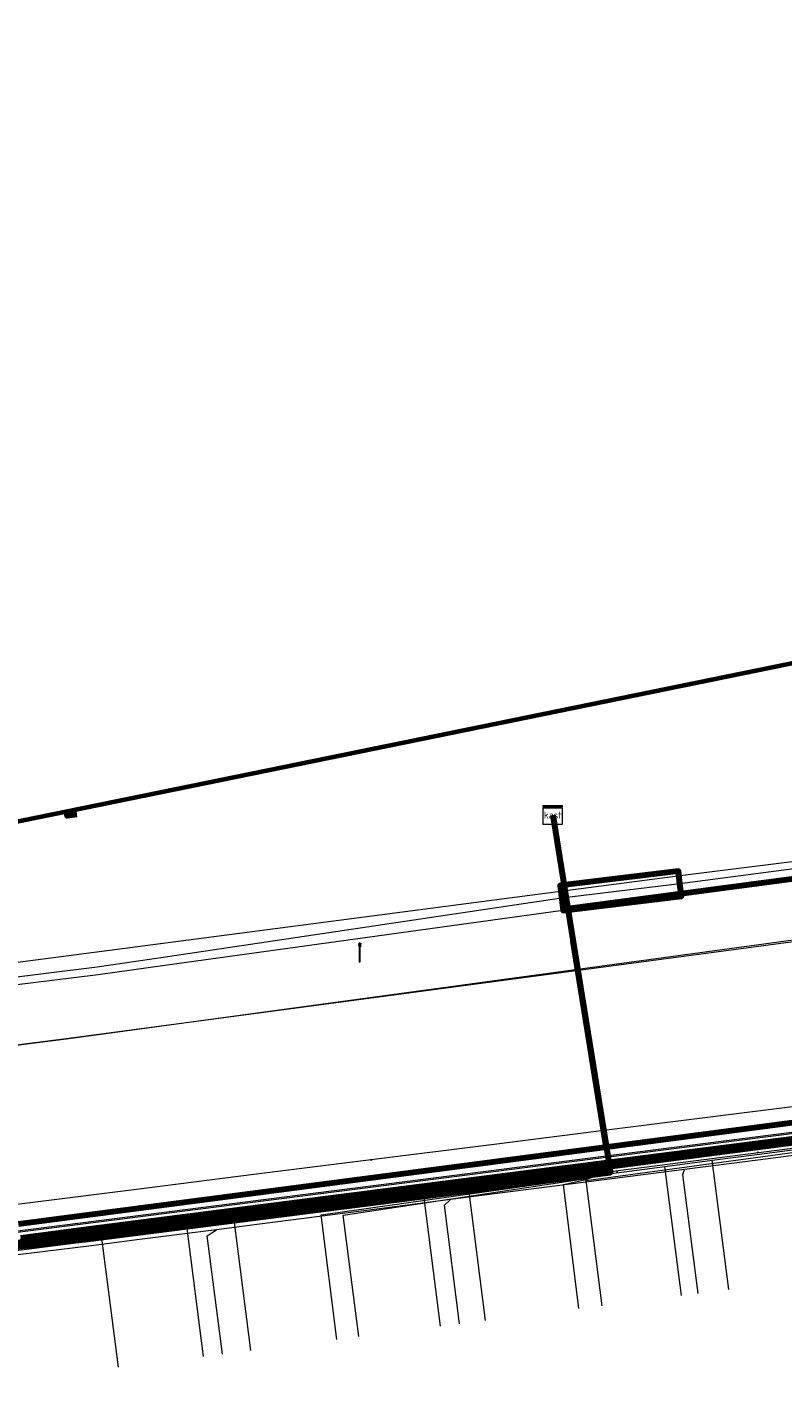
# Model space of a CAD drawing. Extents: x 152558 to 154479, y 462974 to 463683.
# Tile 80 of 256: x 152852 to 152884, y 463626 to 463683. Entities that reach past the tile are written whole.
import ezdxf
from ezdxf.enums import TextEntityAlignment as Align
from ezdxf.lldxf.tags import DXFTag

# ---------------------------------------------------------------- set-up
doc = ezdxf.new("R2010")
doc.units = 0
doc.header["$LTSCALE"] = 0.2
doc.layers.get('0').update_dxf_attribs({"linetype": 'CONTINUOUS'})
for name, color, linetype, lineweight in [('B-RO-KL-DATA_COAXIAAL_17_ZIGGO BV-G', 90, 'KL-DATA-N', 18), ('B-RO-KL-DATA_COAXIAAL_7_ZIGGO BV-G', 90, 'KL-DATA-N', 18), ('B-RO-KL-DATA_DUCT_ZIGGO BV-G', 90, 'CONTINUOUS', 100), ('B-RO-KL-DATA_HULPSTUK_REGGEFIBER OPERATOR BV-S', 90, 'CONTINUOUS', 25), ('B-RO-KL-DATA_HULPSTUK_ZIGGO BV-S', 90, 'CONTINUOUS', 25), ('B-RO-KL-DATA_KABELBED_KPN BV-G', 90, 'CONTINUOUS', 100), ('B-RO-KL-DATA_KABELBED_ZIGGO BV-G', 90, 'CONTINUOUS', 100), ('B-RO-KL-DATA_MANTELBUIS_ZIGGO BV-G', 90, 'CONTINUOUS', 100), ('B-RO-KL-DATA_REGGEFIBER OPERATOR BV-G', 90, 'KL-DATA-N', 18), ('B-RO-KL-DATA_STEDIN NETBEHEER BV-G', 90, 'KL-DATA-N', 18), ('B-RO-KL-ET_LS_400 V_STEDIN NETBEHEER BV-G', 190, 'KL-LS-N', 18), ('B-RO-KL-ET_LS_GEMEENTE AMERSFOORT-S', 190, 'CONTINUOUS', 25), ('B-RO-KL-ET_LS_MANTELBUIS_PVC_125_STEDIN NETBEHEER BV-G', 190, 'CONTINUOUS', 100), ('B-RO-KL-ET_MS_10 KV_STEDIN NETBEHEER BV-G', 130, 'KL-MS-N', 18), ('B-RO-KL-GAS_LD_PE_32_0.1 BAR_STEDIN NETBEHEER BV-G', 50, 'KL-GAS-LD-N', 18), ('B-RO-KL-GAS_LD_PVC_160_0.1 BAR_STEDIN NETBEHEER BV-G', 50, 'KL-GAS-LD-N', 18), ('B-RO-KL-GAS_LD_PVC_63_0.1 BAR_STEDIN NETBEHEER BV-G', 50, 'KL-GAS-LD-N', 18), ('B-RO-KL-WATER_100_VITENS-G', 170, 'KL-WATER-N', 18), ('B-RO-KL-WATER_150_VITENS-G', 170, 'KL-WATER-N', 18), ('B-RO-KL-WATER_HULPSTUK_VITENS-S', 170, 'CONTINUOUS', 25), ('B-RO-OG-INFO_ORIENTATIEPOLYGOON-GV', 7, 'CONTINUOUS', 70)]:
    doc.layers.add(name, color=color, linetype=linetype, lineweight=lineweight)
doc.styles.add('NLCS-ISO', font='NLCS-ISO.ttf')
tags = doc.linetypes.add('KL-DATA-N', pattern='A,4,-1,[101,NLCS.SHX,S=0.5,R=0,X=0,Y=0],-1,4,-1,["D",Standard,S=1,R=0,X=-0.25,Y=-0.5],-1.5', length=12.5).pattern_tags.tags
tags[18] = DXFTag(74, 10)
tags = doc.linetypes.add('KL-GAS-LD-N', pattern='A,4,-1,[69,NLCS.SHX,S=0.5,R=0,X=0,Y=0],-1,4,-1,["L",Standard,S=1,R=0,X=0.25,Y=-0.5],-2', length=13).pattern_tags.tags
tags[18] = DXFTag(74, 10)
tags = doc.linetypes.add('KL-LS-N', pattern='A,4,-1,[103,NLCS.SHX,S=0.75,R=0,X=0,Y=0],-1,4,-1,["L",Standard,S=1,R=0,X=0,Y=-0.5],-2', length=13).pattern_tags.tags
tags[18] = DXFTag(74, 10)
tags = doc.linetypes.add('KL-MS-N', pattern='A,4,-1,[103,NLCS.SHX,S=0.75,R=0,X=0,Y=0],-1,4,-1,["M",Standard,S=1,R=0,X=0,Y=-0.5],-2', length=13).pattern_tags.tags
tags[18] = DXFTag(74, 10)
doc.linetypes.add('KL-WATER-N', pattern='A,7,-0.5,[168,NLCS.SHX,S=0.75,R=0,X=0.75,Y=0],-2', length=9.5)

# ---------------------------------------------------------------- blocks, each defined once
blk = doc.blocks.new('SKL-WTB_HULP_KAST-SO')
at = {"color": 0, "linetype": 'ByBlock', "lineweight": 18}
for points in [[(-2, 2), (2, 2), (2, 1.68), (-2, 1.68)], [(-2, 1.52), (2, 1.52), (2, -2), (-2, -2)]]:
    blk.add_lwpolyline(points, close=True, dxfattribs=at)
at = {"color": 0, "linetype": 'ByBlock', "lineweight": 18, "style": 'NLCS-ISO'}
blk.add_text('kast', height=1.5, dxfattribs=at).set_placement((0, 0), align=Align.MIDDLE_CENTER)
at = {"color": 0, "linetype": 'ByBlock', "lineweight": 18, "style": 'NLCS-ISO', "flags": 1}
for tag, p in [('TYPE', (2.5, 0)), ('OMSCHRIJVING', (2.5, -3)), ('LABEL', (2.5, -1.5))]:
    blk.add_attdef(tag, p, '', height=1, dxfattribs=at)
blk = doc.blocks.new('SKL-WTB_HULP_OVERIG-SO')
at = {"color": 0, "linetype": 'ByBlock', "lineweight": 18}
for points in [[(-0.14, 0.14), (0.14, -0.14)], [(0.14, 0.14), (-0.14, -0.14)]]:
    blk.add_lwpolyline(points, dxfattribs=at)
at = {"color": 0, "linetype": 'ByBlock', "lineweight": 18, "style": 'NLCS-ISO', "flags": 1}
for tag, p in [('TYPE', (1.5, 0)), ('OMSCHRIJVING', (1.5, -3)), ('LABEL', (1.5, -1.5))]:
    blk.add_attdef(tag, p, '', height=1, dxfattribs=at)
blk = doc.blocks.new('SKL-ET_LS_MAST-SO')
for p, q in [((-0.05, 2.07), (0.05, 2.07)), ((-0.05, -2), (0.05, -2))]:
    blk.add_line(p, q)
for points in [[(-0.18, 1.76), (-0.22, 1.76), (-0.22, 1.84), (-0.18, 1.84), (-0.18, 1.79)], [(-0.18, 1.49), (-0.22, 1.49), (-0.22, 1.57), (-0.18, 1.57), (-0.18, 1.52)], [(-0.18, 1.79), (-0.05, 1.79)], [(-0.18, 1.76), (-0.05, 1.76)], [(-0.18, 1.52), (-0.05, 1.52)], [(-0.18, 1.49), (-0.05, 1.49)], [(-0.05, -2), (-0.05, 2.07)], [(0.05, -2), (0.05, 2.07)], [(0.18, 1.92), (0.05, 1.92)], [(0.18, 1.89), (0.05, 1.89)], [(0.18, 1.66), (0.05, 1.66)], [(0.18, 1.63), (0.05, 1.63)], [(0.18, 1.39), (0.05, 1.39)], [(0.18, 1.36), (0.05, 1.36)], [(0.18, 1.89), (0.22, 1.89), (0.22, 1.97), (0.18, 1.97), (0.18, 1.92)], [(0.18, 1.63), (0.22, 1.63), (0.22, 1.71), (0.18, 1.71), (0.18, 1.66)], [(0.18, 1.36), (0.22, 1.36), (0.22, 1.44), (0.18, 1.44), (0.18, 1.39)]]:
    blk.add_lwpolyline(points)

msp = doc.modelspace()

# ---------------------------------------------------------------- linework, layer by layer
at = {"layer": 'B-RO-KL-DATA_COAXIAAL_17_ZIGGO BV-G', "flags": 128}
for points in [[(152874.295, 463649.959), (152874.931, 463646.026), (152891.179, 463648.179), (152899.301, 463649.256), (152899.33, 463649.26), (152899.637, 463649.3), (152899.981, 463649.346), (152900.097, 463649.522), (152900.129, 463649.571), (152900.328, 463649.873), (152904.66, 463650.407), (152906.913, 463650.916), (152911.086, 463651.384), (152913.255, 463651.867), (152914.728, 463652.195), (152923.992, 463654.24), (152948.021, 463658.978), (152961.979, 463662.978), (152984.176, 463670.825), (152993.645, 463674.98), (152995.289, 463678.111), (153000, 463679.088), (153007.557, 463680.656), (153011.189, 463681.119), (153011.629, 463677.639), (153023.54, 463678.34), (153024.868, 463678.4), (153026.197, 463678.426), (153027.526, 463678.416), (153028.855, 463678.37), (153030.182, 463678.289), (153032.738, 463678.095)], [(152874.295, 463649.959), (152874.931, 463646.026), (152891.179, 463648.179), (152899.301, 463649.256), (152899.33, 463649.26), (152899.637, 463649.3), (152899.981, 463649.346), (152900.097, 463649.522), (152900.129, 463649.571), (152900.328, 463649.873), (152904.66, 463650.407), (152906.913, 463650.916), (152911.086, 463651.384), (152913.255, 463651.867), (152914.728, 463652.195), (152923.992, 463654.24), (152948.021, 463658.978), (152961.979, 463662.978), (152984.176, 463670.825), (152993.645, 463674.98), (152995.289, 463678.111), (153000, 463679.088), (153007.557, 463680.656), (153011.189, 463681.119), (153011.629, 463677.639), (153023.54, 463678.34), (153024.868, 463678.4), (153026.197, 463678.426), (153027.526, 463678.416), (153028.855, 463678.37), (153030.182, 463678.289), (153032.738, 463678.095)], [(152839.647, 463642.674), (152838.624, 463641.795), (152840.324, 463630.531), (152840.338, 463630.437), (152847.818, 463631.399), (152849.232, 463631.581), (152849.263, 463631.584), (152854.791, 463632.171), (152856.925, 463632.443), (152861.97, 463633.085), (152866.89, 463633.712), (152871.936, 463634.355), (152876.718, 463634.964), (152876.677, 463635.219), (152876.527, 463636.147), (152875.15, 463644.67), (152874.931, 463646.026), (152891.179, 463648.179), (152899.301, 463649.256), (152899.33, 463649.26), (152899.637, 463649.3), (152899.521, 463656.177), (152899.244, 463659.365)], [(152622.715, 463602.905), (152628.53, 463603.638), (152632.797, 463604.176), (152633.95, 463604.321), (152635.904, 463604.568), (152637.981, 463604.83), (152638.378, 463604.882), (152649.603, 463606.339), (152650.199, 463606.417), (152661.523, 463607.888), (152665.55, 463608.411), (152669.901, 463608.976), (152670.161, 463609.01), (152671.488, 463609.182), (152678.11, 463610.321), (152680.49, 463610.632), (152686.24, 463611.385), (152693.181, 463612.293), (152694.372, 463612.449), (152698.935, 463613.046), (152702.968, 463613.555), (152714.591, 463615.022), (152717.963, 463615.456), (152726.81, 463616.596), (152728.496, 463616.813), (152737.244, 463617.941), (152738.236, 463618.069), (152739.822, 463618.273), (152743.154, 463618.703), (152748.272, 463619.361), (152758.011, 463620.616), (152761.699, 463621.091), (152767.002, 463621.775), (152775.235, 463622.233), (152780.649, 463622.93), (152784.557, 463623.433), (152792.844, 463624.5), (152793.439, 463624.577), (152804.358, 463625.983), (152805.747, 463626.162), (152816.34, 463627.526), (152817.531, 463627.679), (152820.701, 463628.087), (152822.904, 463628.371), (152823.354, 463628.426), (152825.834, 463628.731), (152830.817, 463629.343), (152831.593, 463629.438), (152831.79, 463629.462), (152835.96, 463629.975), (152840.324, 463630.531), (152854.766, 463632.369), (152859.897, 463633.036), (152876.677, 463635.219), (152876.527, 463636.147), (152875.15, 463644.67), (152874.931, 463646.026), (152874.295, 463649.959)], [(152622.715, 463602.905), (152628.53, 463603.638), (152632.797, 463604.176), (152633.95, 463604.321), (152635.904, 463604.568), (152637.981, 463604.83), (152638.378, 463604.882), (152649.603, 463606.339), (152650.199, 463606.417), (152661.523, 463607.888), (152665.55, 463608.411), (152669.901, 463608.976), (152670.161, 463609.01), (152671.488, 463609.182), (152678.11, 463610.321), (152680.49, 463610.632), (152686.24, 463611.385), (152693.181, 463612.293), (152694.372, 463612.449), (152698.935, 463613.046), (152702.968, 463613.555), (152714.591, 463615.022), (152717.963, 463615.456), (152726.81, 463616.596), (152728.496, 463616.813), (152737.244, 463617.941), (152738.236, 463618.069), (152739.822, 463618.273), (152743.154, 463618.703), (152748.272, 463619.361), (152758.011, 463620.616), (152761.699, 463621.091), (152767.002, 463621.775), (152775.235, 463622.233), (152780.649, 463622.93), (152784.557, 463623.433), (152792.844, 463624.5), (152793.439, 463624.577), (152804.358, 463625.983), (152805.747, 463626.162), (152816.34, 463627.526), (152817.531, 463627.679), (152820.701, 463628.087), (152822.904, 463628.371), (152823.354, 463628.426), (152825.834, 463628.731), (152830.817, 463629.343), (152831.593, 463629.438), (152831.79, 463629.462), (152835.96, 463629.975), (152840.324, 463630.531), (152854.766, 463632.369), (152859.897, 463633.036), (152876.677, 463635.219), (152876.527, 463636.147), (152875.15, 463644.67), (152874.931, 463646.026), (152874.295, 463649.959)], [(152791.809, 463637.43), (152792.073, 463635.351), (152793.199, 463626.47), (152819.068, 463629.599), (152820.064, 463629.719), (152821.243, 463629.16), (152821.658, 463628.963), (152821.672, 463628.956), (152822.904, 463628.371), (152823.354, 463628.426), (152825.834, 463628.731), (152830.817, 463629.343), (152831.593, 463629.438), (152831.79, 463629.462), (152835.96, 463629.975), (152840.324, 463630.531), (152854.766, 463632.369), (152859.897, 463633.036), (152876.677, 463635.219), (152876.527, 463636.147), (152875.15, 463644.67), (152874.931, 463646.026), (152874.295, 463649.959)], [(152791.809, 463637.43), (152792.073, 463635.351), (152793.199, 463626.47), (152819.068, 463629.599), (152820.064, 463629.719), (152821.243, 463629.16), (152821.658, 463628.963), (152821.672, 463628.956), (152822.904, 463628.371), (152823.354, 463628.426), (152825.834, 463628.731), (152830.817, 463629.343), (152831.593, 463629.438), (152831.79, 463629.462), (152835.96, 463629.975), (152840.324, 463630.531), (152854.766, 463632.369), (152859.897, 463633.036), (152876.677, 463635.219), (152876.527, 463636.147), (152875.15, 463644.67), (152874.931, 463646.026), (152874.295, 463649.959)]]:
    msp.add_lwpolyline(points, dxfattribs=at)
at = {"layer": 'B-RO-KL-DATA_COAXIAAL_7_ZIGGO BV-G', "flags": 128}
for points in [[(152854.322, 463649.984), (152853.927, 463649.931), (152853.903, 463650.108)], [(152935.92, 463592.371), (152933.376, 463592.047), (152928.456, 463591.42), (152924.395, 463590.902), (152918.365, 463590.134), (152913.32, 463589.491), (152909.384, 463588.989), (152903.354, 463588.221), (152898.434, 463587.594), (152893.388, 463586.951), (152889.327, 463586.434), (152883.423, 463585.682), (152878.465, 463585.05), (152878.377, 463585.039), (152873.332, 463584.396), (152870.467, 463584.031), (152868.411, 463583.769), (152863.454, 463583.138), (152863.367, 463583.127), (152861.087, 463582.836), (152860.789, 463582.798), (152858.904, 463582.556), (152855.534, 463582.124), (152842.331, 463580.427), (152841.869, 463580.361), (152841.402, 463580.377), (152840.909, 463580.395), (152840.427, 463580.504), (152839.927, 463580.618), (152839.459, 463580.827), (152838.981, 463581.04), (152838.554, 463581.343), (152838.128, 463581.647), (152837.771, 463582.029), (152837.42, 463582.404), (152837.314, 463582.574), (152837.149, 463582.839), (152836.888, 463583.258), (152836.71, 463583.719), (152836.542, 463584.154), (152836.454, 463584.613), (152836.404, 463585.008), (152835.588, 463591.475), (152834.841, 463597.399), (152834.679, 463598.688), (152833.515, 463607.915), (152833.415, 463608.709), (152832.532, 463615.705), (152832.107, 463619.078), (152830.966, 463628.122), (152831.56, 463629.368), (152831.593, 463629.438), (152831.79, 463629.462), (152835.96, 463629.975), (152840.324, 463630.531), (152854.766, 463632.369), (152859.897, 463633.036), (152876.677, 463635.219), (152876.927, 463635.252), (152882.827, 463636.019), (152887.872, 463636.675), (152892.916, 463637.331), (152896.622, 463637.813), (152897.393, 463637.913), (152897.962, 463637.987), (152902.692, 463638.602), (152904.297, 463638.811), (152907.922, 463639.283), (152912.967, 463639.939), (152914.567, 463640.147), (152916.011, 463640.335), (152916.057, 463640.341), (152917.884, 463640.579), (152918.17, 463640.616), (152922.929, 463641.235), (152930.339, 463642.198), (152930.858, 463642.256), (152935.839, 463642.812), (152937.402, 463642.39), (152942.661, 463643.025), (152942.79, 463642.638)], [(152935.92, 463592.371), (152933.376, 463592.047), (152928.456, 463591.42), (152924.395, 463590.902), (152918.365, 463590.134), (152913.32, 463589.491), (152909.384, 463588.989), (152903.354, 463588.221), (152898.434, 463587.594), (152893.388, 463586.951), (152889.327, 463586.434), (152883.423, 463585.682), (152878.465, 463585.05), (152878.377, 463585.039), (152873.332, 463584.396), (152870.467, 463584.031), (152868.411, 463583.769), (152863.454, 463583.138), (152863.367, 463583.127), (152861.087, 463582.836), (152860.789, 463582.798), (152858.904, 463582.556), (152855.534, 463582.124), (152842.331, 463580.427), (152841.869, 463580.361), (152841.402, 463580.377), (152840.909, 463580.395), (152840.427, 463580.504), (152839.927, 463580.618), (152839.459, 463580.827), (152838.981, 463581.04), (152838.554, 463581.343), (152838.128, 463581.647), (152837.771, 463582.029), (152837.42, 463582.404), (152837.314, 463582.574), (152837.149, 463582.839), (152836.888, 463583.258), (152836.71, 463583.719), (152836.542, 463584.154), (152836.454, 463584.613), (152836.404, 463585.008), (152835.588, 463591.475), (152834.841, 463597.399), (152834.679, 463598.688), (152833.515, 463607.915), (152833.415, 463608.709), (152832.532, 463615.705), (152832.107, 463619.078), (152830.966, 463628.122), (152831.56, 463629.368), (152831.593, 463629.438), (152831.79, 463629.462), (152835.96, 463629.975), (152840.324, 463630.531), (152854.766, 463632.369), (152859.897, 463633.036), (152876.677, 463635.219), (152876.927, 463635.252), (152882.827, 463636.019), (152887.872, 463636.675), (152892.916, 463637.331), (152896.622, 463637.813), (152897.393, 463637.913), (152897.962, 463637.987), (152902.692, 463638.602), (152904.297, 463638.811), (152907.922, 463639.283), (152912.967, 463639.939), (152914.567, 463640.147), (152916.011, 463640.335), (152916.057, 463640.341), (152917.884, 463640.579), (152918.17, 463640.616), (152922.929, 463641.235), (152930.339, 463642.198), (152930.858, 463642.256), (152935.839, 463642.812), (152937.402, 463642.39), (152942.661, 463643.025), (152942.79, 463642.638)], [(152935.92, 463592.371), (152933.376, 463592.047), (152928.456, 463591.42), (152924.395, 463590.902), (152918.365, 463590.134), (152913.32, 463589.491), (152909.384, 463588.989), (152903.354, 463588.221), (152898.434, 463587.594), (152893.388, 463586.951), (152889.327, 463586.434), (152883.423, 463585.682), (152878.465, 463585.05), (152878.377, 463585.039), (152873.332, 463584.396), (152870.467, 463584.031), (152868.411, 463583.769), (152863.454, 463583.138), (152863.367, 463583.127), (152861.087, 463582.836), (152860.789, 463582.798), (152858.904, 463582.556), (152855.534, 463582.124), (152842.331, 463580.427), (152841.869, 463580.361), (152841.402, 463580.377), (152840.909, 463580.395), (152840.427, 463580.504), (152839.927, 463580.618), (152839.459, 463580.827), (152838.981, 463581.04), (152838.554, 463581.343), (152838.128, 463581.647), (152837.771, 463582.029), (152837.42, 463582.404), (152837.314, 463582.574), (152837.149, 463582.839), (152836.888, 463583.258), (152836.71, 463583.719), (152836.542, 463584.154), (152836.454, 463584.613), (152836.404, 463585.008), (152835.588, 463591.475), (152834.841, 463597.399), (152834.679, 463598.688), (152833.515, 463607.915), (152833.415, 463608.709), (152832.532, 463615.705), (152832.107, 463619.078), (152830.966, 463628.122), (152831.56, 463629.368), (152831.593, 463629.438), (152831.79, 463629.462), (152835.96, 463629.975), (152840.324, 463630.531), (152854.766, 463632.369), (152859.897, 463633.036), (152876.677, 463635.219), (152876.927, 463635.252), (152882.827, 463636.019), (152887.872, 463636.675), (152892.916, 463637.331), (152896.622, 463637.813), (152897.393, 463637.913), (152897.962, 463637.987), (152902.692, 463638.602), (152904.297, 463638.811), (152907.922, 463639.283), (152912.967, 463639.939), (152914.567, 463640.147), (152916.011, 463640.335), (152916.057, 463640.341), (152917.884, 463640.579), (152918.17, 463640.616), (152922.929, 463641.235), (152930.339, 463642.198), (152930.858, 463642.256), (152935.839, 463642.812), (152937.402, 463642.39), (152942.661, 463643.025), (152942.79, 463642.638)], [(152935.92, 463592.371), (152933.376, 463592.047), (152928.456, 463591.42), (152924.395, 463590.902), (152918.365, 463590.134), (152913.32, 463589.491), (152909.384, 463588.989), (152903.354, 463588.221), (152898.434, 463587.594), (152893.388, 463586.951), (152889.327, 463586.434), (152883.423, 463585.682), (152878.465, 463585.05), (152878.377, 463585.039), (152873.332, 463584.396), (152870.467, 463584.031), (152868.411, 463583.769), (152863.454, 463583.138), (152863.367, 463583.127), (152861.087, 463582.836), (152860.789, 463582.798), (152858.904, 463582.556), (152855.534, 463582.124), (152842.331, 463580.427), (152841.869, 463580.361), (152841.402, 463580.377), (152840.909, 463580.395), (152840.427, 463580.504), (152839.927, 463580.618), (152839.459, 463580.827), (152838.981, 463581.04), (152838.554, 463581.343), (152838.128, 463581.647), (152837.771, 463582.029), (152837.42, 463582.404), (152837.314, 463582.574), (152837.149, 463582.839), (152836.888, 463583.258), (152836.71, 463583.719), (152836.542, 463584.154), (152836.454, 463584.613), (152836.404, 463585.008), (152835.588, 463591.475), (152834.841, 463597.399), (152834.679, 463598.688), (152833.515, 463607.915), (152833.415, 463608.709), (152832.532, 463615.705), (152832.107, 463619.078), (152830.966, 463628.122), (152831.56, 463629.368), (152831.593, 463629.438), (152831.79, 463629.462), (152835.96, 463629.975), (152840.324, 463630.531), (152854.766, 463632.369), (152859.897, 463633.036), (152876.677, 463635.219), (152876.927, 463635.252), (152882.827, 463636.019), (152887.872, 463636.675), (152892.916, 463637.331), (152896.622, 463637.813), (152897.393, 463637.913), (152897.962, 463637.987), (152902.692, 463638.602), (152904.297, 463638.811), (152907.922, 463639.283), (152912.967, 463639.939), (152914.567, 463640.147), (152916.011, 463640.335), (152916.057, 463640.341), (152917.884, 463640.579), (152918.17, 463640.616), (152922.929, 463641.235), (152930.339, 463642.198), (152930.858, 463642.256), (152935.839, 463642.812), (152937.402, 463642.39), (152942.661, 463643.025), (152942.79, 463642.638)], [(152935.92, 463592.371), (152933.376, 463592.047), (152928.456, 463591.42), (152924.395, 463590.902), (152918.365, 463590.134), (152913.32, 463589.491), (152909.384, 463588.989), (152903.354, 463588.221), (152898.434, 463587.594), (152893.388, 463586.951), (152889.327, 463586.434), (152883.423, 463585.682), (152878.465, 463585.05), (152878.377, 463585.039), (152873.332, 463584.396), (152870.467, 463584.031), (152868.411, 463583.769), (152863.454, 463583.138), (152863.367, 463583.127), (152861.087, 463582.836), (152860.789, 463582.798), (152858.904, 463582.556), (152855.534, 463582.124), (152842.331, 463580.427), (152841.869, 463580.361), (152841.402, 463580.377), (152840.909, 463580.395), (152840.427, 463580.504), (152839.927, 463580.618), (152839.459, 463580.827), (152838.981, 463581.04), (152838.554, 463581.343), (152838.128, 463581.647), (152837.771, 463582.029), (152837.42, 463582.404), (152837.314, 463582.574), (152837.149, 463582.839), (152836.888, 463583.258), (152836.71, 463583.719), (152836.542, 463584.154), (152836.454, 463584.613), (152836.404, 463585.008), (152835.588, 463591.475), (152834.841, 463597.399), (152834.679, 463598.688), (152833.515, 463607.915), (152833.415, 463608.709), (152832.532, 463615.705), (152832.107, 463619.078), (152830.966, 463628.122), (152831.56, 463629.368), (152831.593, 463629.438), (152831.79, 463629.462), (152835.96, 463629.975), (152840.324, 463630.531), (152854.766, 463632.369), (152859.897, 463633.036), (152876.677, 463635.219), (152876.927, 463635.252), (152882.827, 463636.019), (152887.872, 463636.675), (152892.916, 463637.331), (152896.622, 463637.813), (152897.393, 463637.913), (152897.962, 463637.987), (152902.692, 463638.602), (152904.297, 463638.811), (152907.922, 463639.283), (152912.967, 463639.939), (152914.567, 463640.147), (152916.011, 463640.335), (152916.057, 463640.341), (152917.884, 463640.579), (152918.17, 463640.616), (152922.929, 463641.235), (152930.339, 463642.198), (152930.858, 463642.256), (152935.839, 463642.812), (152937.402, 463642.39), (152942.661, 463643.025), (152942.79, 463642.638)], [(152935.92, 463592.371), (152933.376, 463592.047), (152928.456, 463591.42), (152924.395, 463590.902), (152918.365, 463590.134), (152913.32, 463589.491), (152909.384, 463588.989), (152903.354, 463588.221), (152898.434, 463587.594), (152893.388, 463586.951), (152889.327, 463586.434), (152883.423, 463585.682), (152878.465, 463585.05), (152878.377, 463585.039), (152873.332, 463584.396), (152870.467, 463584.031), (152868.411, 463583.769), (152863.454, 463583.138), (152863.367, 463583.127), (152861.087, 463582.836), (152860.789, 463582.798), (152858.904, 463582.556), (152855.534, 463582.124), (152842.331, 463580.427), (152841.869, 463580.361), (152841.402, 463580.377), (152840.909, 463580.395), (152840.427, 463580.504), (152839.927, 463580.618), (152839.459, 463580.827), (152838.981, 463581.04), (152838.554, 463581.343), (152838.128, 463581.647), (152837.771, 463582.029), (152837.42, 463582.404), (152837.314, 463582.574), (152837.149, 463582.839), (152836.888, 463583.258), (152836.71, 463583.719), (152836.542, 463584.154), (152836.454, 463584.613), (152836.404, 463585.008), (152835.588, 463591.475), (152834.841, 463597.399), (152834.679, 463598.688), (152833.515, 463607.915), (152833.415, 463608.709), (152832.532, 463615.705), (152832.107, 463619.078), (152830.966, 463628.122), (152831.56, 463629.368), (152831.593, 463629.438), (152831.79, 463629.462), (152835.96, 463629.975), (152840.324, 463630.531), (152854.766, 463632.369), (152859.897, 463633.036), (152876.677, 463635.219), (152876.927, 463635.252), (152882.827, 463636.019), (152887.872, 463636.675), (152892.916, 463637.331), (152896.622, 463637.813), (152897.393, 463637.913), (152897.962, 463637.987), (152902.692, 463638.602), (152904.297, 463638.811), (152907.922, 463639.283), (152912.967, 463639.939), (152914.567, 463640.147), (152916.011, 463640.335), (152916.057, 463640.341), (152917.884, 463640.579), (152918.17, 463640.616), (152922.929, 463641.235), (152930.339, 463642.198), (152930.858, 463642.256), (152935.839, 463642.812), (152937.402, 463642.39), (152942.661, 463643.025), (152942.79, 463642.638)]]:
    msp.add_lwpolyline(points, dxfattribs=at)
at = {"layer": 'B-RO-KL-DATA_DUCT_ZIGGO BV-G', "flags": 128}
for points in [[(152946.264, 463644.067), (152943.883, 463643.778), (152942.661, 463643.025), (152937.402, 463642.39), (152935.839, 463642.812), (152930.858, 463642.256), (152918.17, 463640.616), (152916.057, 463640.341), (152916.011, 463640.335), (152914.567, 463640.147), (152907.922, 463639.283), (152904.297, 463638.811), (152902.692, 463638.602), (152897.393, 463637.913), (152896.622, 463637.813), (152876.677, 463635.219), (152840.324, 463630.531)], [(152946.264, 463644.067), (152943.883, 463643.778), (152942.661, 463643.025), (152937.402, 463642.39), (152935.839, 463642.812), (152930.858, 463642.256), (152918.17, 463640.616), (152916.057, 463640.341), (152916.011, 463640.335), (152914.567, 463640.147), (152907.922, 463639.283), (152904.297, 463638.811), (152902.692, 463638.602), (152897.393, 463637.913), (152896.622, 463637.813), (152876.677, 463635.219), (152840.324, 463630.531)], [(152946.264, 463644.067), (152943.883, 463643.778), (152942.661, 463643.025), (152937.402, 463642.39), (152935.839, 463642.812), (152930.858, 463642.256), (152918.17, 463640.616), (152916.057, 463640.341), (152916.011, 463640.335), (152914.567, 463640.147), (152907.922, 463639.283), (152904.297, 463638.811), (152902.692, 463638.602), (152897.393, 463637.913), (152896.622, 463637.813), (152876.677, 463635.219), (152840.324, 463630.531)], [(152946.264, 463644.067), (152943.883, 463643.778), (152942.661, 463643.025), (152937.402, 463642.39), (152935.839, 463642.812), (152930.858, 463642.256), (152918.17, 463640.616), (152916.057, 463640.341), (152916.011, 463640.335), (152914.567, 463640.147), (152907.922, 463639.283), (152904.297, 463638.811), (152902.692, 463638.602), (152897.393, 463637.913), (152896.622, 463637.813), (152876.677, 463635.219), (152840.324, 463630.531)], [(152946.264, 463644.067), (152943.883, 463643.778), (152942.661, 463643.025), (152937.402, 463642.39), (152935.839, 463642.812), (152930.858, 463642.256), (152918.17, 463640.616), (152916.057, 463640.341), (152916.011, 463640.335), (152914.567, 463640.147), (152907.922, 463639.283), (152904.297, 463638.811), (152902.692, 463638.602), (152897.393, 463637.913), (152896.622, 463637.813), (152876.677, 463635.219), (152840.324, 463630.531)], [(152946.264, 463644.067), (152943.883, 463643.778), (152942.661, 463643.025), (152937.402, 463642.39), (152935.839, 463642.812), (152930.858, 463642.256), (152918.17, 463640.616), (152916.057, 463640.341), (152916.011, 463640.335), (152914.567, 463640.147), (152907.922, 463639.283), (152904.297, 463638.811), (152902.692, 463638.602), (152897.393, 463637.913), (152896.622, 463637.813), (152876.677, 463635.219), (152840.324, 463630.531)], [(152946.264, 463644.067), (152943.883, 463643.778), (152942.661, 463643.025), (152937.402, 463642.39), (152935.839, 463642.812), (152930.858, 463642.256), (152918.17, 463640.616), (152916.057, 463640.341), (152916.011, 463640.335), (152914.567, 463640.147), (152907.922, 463639.283), (152904.297, 463638.811), (152902.692, 463638.602), (152897.393, 463637.913), (152896.622, 463637.813), (152876.677, 463635.219), (152840.324, 463630.531)], [(152904.297, 463638.811), (152902.692, 463638.602), (152897.393, 463637.913), (152896.622, 463637.813), (152876.677, 463635.219), (152876.718, 463634.964), (152854.791, 463632.171), (152849.263, 463631.584), (152847.818, 463631.399)], [(152849.263, 463631.584), (152854.791, 463632.171), (152876.718, 463634.964), (152876.677, 463635.219), (152896.622, 463637.813), (152897.393, 463637.913), (152902.692, 463638.602), (152904.297, 463638.811)], [(152636.196, 463605.657), (152669.724, 463610.253), (152698.779, 463614.236), (152699.762, 463615.171), (152739.628, 463619.992), (152793.199, 463626.47), (152820.064, 463629.719), (152821.243, 463629.16), (152821.658, 463628.963), (152821.672, 463628.956), (152822.904, 463628.371), (152831.593, 463629.438), (152840.324, 463630.531), (152876.677, 463635.219), (152896.622, 463637.813), (152897.393, 463637.913)]]:
    msp.add_lwpolyline(points, dxfattribs=at)
at = {"layer": 'B-RO-KL-DATA_KABELBED_KPN BV-G', "flags": 128}
for points in [[(153000.013, 463660.327), (152998.997, 463660.103), (152998.064, 463659.897), (152992.445, 463658.656), (152990.094, 463658.137), (152980.99, 463654.982), (152976.4, 463653.378), (152974.034, 463652.551), (152968.34, 463650.561), (152967.939, 463650.421), (152967.924, 463650.415), (152964.534, 463649.091), (152958.033, 463646.552), (152956.785, 463646.29), (152955.673, 463646.057), (152947.866, 463644.965), (152946.756, 463644.831), (152946.178, 463644.761), (152931.866, 463643.165), (152916.002, 463640.765), (152885.206, 463637.154), (152872.732, 463635.523), (152854.657, 463633.161), (152851.882, 463632.793)], [(152930.826, 463642.318), (152854.738, 463632.567), (152851.973, 463632.211), (152851.972, 463632.211)]]:
    msp.add_lwpolyline(points, dxfattribs=at)
at = {"layer": 'B-RO-KL-DATA_KABELBED_ZIGGO BV-G', "flags": 128}
for points in [[(152854.322, 463649.984), (152853.927, 463649.931), (152853.903, 463650.108)], [(152874.295, 463649.959), (152874.931, 463646.026)], [(152891.179, 463648.179), (152874.931, 463646.026)], [(152874.931, 463646.026), (152876.677, 463635.219)], [(152876.677, 463635.219), (152896.622, 463637.813)], [(152840.324, 463630.531), (152876.677, 463635.219)], [(152876.677, 463635.219), (152876.718, 463634.964), (152854.791, 463632.171), (152849.263, 463631.584)]]:
    msp.add_lwpolyline(points, dxfattribs=at)
at = {"layer": 'B-RO-KL-DATA_MANTELBUIS_ZIGGO BV-G', "flags": 128}
msp.add_lwpolyline([(152876.527, 463636.147), (152875.15, 463644.67)], dxfattribs=at)
at = {"layer": 'B-RO-KL-DATA_REGGEFIBER OPERATOR BV-G', "flags": 128}
for points in [[(152837.121, 463582.677), (152836.798, 463583.252), (152836.398, 463585.087), (152835.925, 463587.779), (152833.47, 463607.59), (152831.745, 463620.246), (152831.429, 463623.646), (152831.24, 463626.794), (152831.469, 463627.998), (152832.079, 463628.999), (152833.636, 463629.73), (152835.954, 463630.023), (152851.223, 463631.823), (152876.49, 463634.983), (152881.3, 463635.599), (152886.11, 463636.214), (152890.92, 463636.829), (152895.73, 463637.443), (152915.148, 463639.86), (152916.971, 463640.1), (152924.964, 463641.176), (152927.2, 463641.491), (152931.901, 463642.044), (152935.957, 463642.661), (152936.453, 463643.237), (152937.768, 463644.134), (152940.416, 463644.707), (152942.28, 463644.795), (152943.173, 463644.583), (152945.9, 463644.938), (152946.769, 463645.095), (152946.824, 463645.103)], [(152876.367, 463629.377), (152875.705, 463634.63), (152896.405, 463637.437), (152897.143, 463637.619)], [(152856.078, 463626.795), (152855.375, 463632.202), (152875.677, 463634.798), (152876.49, 463634.983)], [(152865.242, 463627.961), (152864.58, 463633.191), (152875.686, 463634.749), (152876.49, 463634.983)], [(152866.163, 463628.078), (152865.504, 463633.176), (152875.701, 463634.711), (152876.49, 463634.983)], [(152875.395, 463629.253), (152874.751, 463634.463), (152875.7, 463634.664), (152876.49, 463634.983)]]:
    msp.add_lwpolyline(points, dxfattribs=at)
at = {"layer": 'B-RO-KL-DATA_STEDIN NETBEHEER BV-G', "flags": 128}
for points in [[(153030.251, 463677.736), (153027.295, 463677.946), (153026.852, 463673.491), (153026.72, 463668.826), (153026.121, 463664.048), (153025.812, 463663.481), (153008.144, 463662.209), (152990.266, 463657.777), (152968.069, 463650.151), (152948.014, 463644.582), (152930.302, 463642.495), (152832.527, 463630.039), (152823.319, 463628.727), (152799, 463625.545), (152775.186, 463622.63), (152763.47, 463621.018), (152712.314, 463614.224), (152706.201, 463613.227), (152674.096, 463609.016), (152638.04, 463604.384), (152619.28, 463602.203)], [(152729.539, 463624.716), (152729.601, 463624.673), (152742.312, 463626.394), (152853.984, 463640.579), (152945.18, 463653.001), (152948.763, 463659.177), (152956.273, 463660.744), (152962.022, 463662.888), (152984.145, 463670.702), (152990.003, 463673.778), (152991.679, 463674.471)], [(152989.105, 463658.577), (152965.178, 463648.045), (152957.985, 463646.95), (152948.02, 463644.533), (152930.308, 463642.445), (152835.902, 463630.421), (152835.677, 463630.299), (152835.357, 463630.015), (152835.12, 463629.647), (152834.899, 463629.171), (152834.645, 463628.802), (152834.424, 463628.579), (152834.138, 463628.46)]]:
    msp.add_lwpolyline(points, dxfattribs=at)
at = {"layer": 'B-RO-KL-ET_LS_400 V_STEDIN NETBEHEER BV-G', "flags": 128}
for points in [[(152899.941, 463651.438), (152899.705, 463650.901), (152899.373, 463650.423), (152898.956, 463650.017), (152898.469, 463649.698), (152897.929, 463649.477), (152879.633, 463647.075), (152874.669, 463646.476), (152858.044, 463643.997), (152855.18, 463643.57), (152832.759, 463640.79), (152800.868, 463636.893), (152797.518, 463636.484), (152796.643, 463636.338), (152795.754, 463636.35), (152794.882, 463636.521), (152794.054, 463636.844), (152793.297, 463637.309), (152792.911, 463637.655)], [(152925.655, 463640.99), (152923.015, 463640.65), (152919.208, 463640.159), (152917.97, 463640), (152913.052, 463639.367), (152909.19, 463638.87), (152908.007, 463638.718), (152902.961, 463638.068), (152900.169, 463637.709), (152898.043, 463637.435), (152892.998, 463636.786), (152890.079, 463636.41), (152887.953, 463636.137), (152882.907, 463635.487), (152879.83, 463635.091), (152877.005, 463634.727), (152871.96, 463634.078), (152870.004, 463633.826), (152866.915, 463633.429), (152861.996, 463632.796), (152860.185, 463632.563), (152856.951, 463632.146), (152854.829, 463631.873), (152839.031, 463629.947), (152835.713, 463629.543), (152826.102, 463628.371), (152825.818, 463628.257), (152825.555, 463627.996), (152825.385, 463627.561), (152825.976, 463622.944), (152826.138, 463621.828), (152827.075, 463615.375), (152827.317, 463613.246), (152828.004, 463607.214)], [(152880.393, 463629.888), (152879.757, 463634.88), (152879.83, 463635.091)], [(152870.385, 463628.613), (152869.75, 463633.592), (152870.004, 463633.826)], [(152860.432, 463627.345), (152859.799, 463632.311), (152860.185, 463632.563)]]:
    msp.add_lwpolyline(points, dxfattribs=at)
at = {"layer": 'B-RO-KL-ET_LS_MANTELBUIS_PVC_125_STEDIN NETBEHEER BV-G', "flags": 128}
msp.add_lwpolyline([(152879.634, 463647.076), (152879.572, 463647.598), (152874.608, 463646.998), (152874.733, 463645.955), (152879.697, 463646.555), (152879.634, 463647.076)], dxfattribs=at)
at = {"layer": 'B-RO-KL-ET_MS_10 KV_STEDIN NETBEHEER BV-G', "flags": 128}
msp.add_lwpolyline([(152940.601, 463652.141), (152853.984, 463640.579), (152818.408, 463636.06)], dxfattribs=at)
at = {"layer": 'B-RO-KL-GAS_LD_PE_32_0.1 BAR_STEDIN NETBEHEER BV-G', "flags": 128}
for points in [[(152879.698, 463629.799), (152878.999, 463635.218)], [(152881.682, 463630.052), (152880.992, 463635.477)], [(152869.591, 463628.512), (152868.904, 463633.906)], [(152871.476, 463628.752), (152870.788, 463634.151)], [(152861.622, 463627.496), (152860.937, 463632.869)], [(152859.638, 463627.244), (152858.955, 463632.611)]]:
    msp.add_lwpolyline(points, dxfattribs=at)
at = {"layer": 'B-RO-KL-GAS_LD_PVC_160_0.1 BAR_STEDIN NETBEHEER BV-G', "flags": 128}
msp.add_lwpolyline([(152831.598, 463629.398), (152832.229, 463629.195), (152856.914, 463632.346), (152858.955, 463632.611), (152860.937, 463632.869), (152861.959, 463633.002), (152866.876, 463633.642), (152868.904, 463633.906), (152870.788, 463634.151), (152871.921, 463634.298), (152876.965, 463634.954), (152878.999, 463635.218), (152880.992, 463635.477), (152882.866, 463635.721), (152887.91, 463636.377), (152889.255, 463636.552), (152890.644, 463636.732), (152892.955, 463637.033), (152897.999, 463637.689), (152899.541, 463637.89), (152900.831, 463638.058), (152902.322, 463638.252)], dxfattribs=at)
at = {"layer": 'B-RO-KL-GAS_LD_PVC_63_0.1 BAR_STEDIN NETBEHEER BV-G', "flags": 128}
msp.add_lwpolyline([(152849.529, 463642.566), (152855.219, 463643.273), (152858.014, 463643.659), (152900.74, 463649.562)], dxfattribs=at)
at = {"layer": 'B-RO-KL-WATER_100_VITENS-G', "flags": 128}
msp.add_lwpolyline([(152848.621, 463643.37), (152857.839, 463644.574), (152879.65, 463647.422), (152896.557, 463649.527), (152898.917, 463649.821)], dxfattribs=at)
at = {"layer": 'B-RO-KL-WATER_150_VITENS-G', "flags": 128}
msp.add_lwpolyline([(152903.08, 463640.073), (152902.739, 463640.03), (152901.901, 463639.925), (152897.817, 463639.411), (152892.771, 463638.776), (152887.725, 463638.142), (152882.679, 463637.508), (152876.772, 463636.765), (152871.726, 463636.131), (152866.68, 463635.496), (152861.758, 463634.877), (152856.712, 463634.243), (152831.83, 463631.114), (152829.991, 463630.921)], dxfattribs=at)
at = {"layer": 'B-RO-OG-INFO_ORIENTATIEPOLYGOON-GV', "flags": 128}
msp.add_lwpolyline([(152558, 463387), (153001, 463152), (154184, 462974), (154479, 462991), (154348, 463253), (154416, 463495), (154184, 463676), (154096, 463676), (153945, 463663), (153854, 463451), (153015, 463683), (152584, 463595)], close=True, dxfattribs=at)

# ---------------------------------------------------------------- block references
at = {"layer": 'B-RO-KL-DATA_HULPSTUK_REGGEFIBER OPERATOR BV-S', "xscale": 0.2, "yscale": 0.2, "zscale": 0.2}
for p in [(152882.9, 463635.8), (152877, 463635), (152871.9, 463634.4), (152866.9, 463633.8), (152862, 463633.2), (152856.9, 463632.5)]:
    msp.add_blockref('SKL-WTB_HULP_OVERIG-SO', p, dxfattribs=at)
at = {"layer": 'B-RO-KL-DATA_HULPSTUK_ZIGGO BV-S', "xscale": 0.2, "yscale": 0.2, "zscale": 0.2}
msp.add_blockref('SKL-WTB_HULP_KAST-SO', (152874.295, 463649.959), dxfattribs=at)
at = {"layer": 'B-RO-KL-ET_LS_GEMEENTE AMERSFOORT-S', "xscale": 0.2, "yscale": 0.2, "zscale": 0.2}
msp.add_blockref('SKL-ET_LS_MAST-SO', (152866.198, 463644.182), dxfattribs=at)
at = {"layer": 'B-RO-KL-WATER_HULPSTUK_VITENS-S', "xscale": 0.2, "yscale": 0.2, "zscale": 0.2}
msp.add_blockref('SKL-WTB_HULP_OVERIG-SO', (152866.68, 463635.496), dxfattribs=at)
msp.add_blockref('SKL-WTB_HULP_OVERIG-SO', (152866.68, 463635.496), dxfattribs=at)
msp.add_blockref('SKL-WTB_HULP_OVERIG-SO', (152866.68, 463635.496), dxfattribs=at)
msp.add_blockref('SKL-WTB_HULP_OVERIG-SO', (152866.68, 463635.496), dxfattribs=at)
msp.add_blockref('SKL-WTB_HULP_OVERIG-SO', (152866.68, 463635.496), dxfattribs=at)
msp.add_blockref('SKL-WTB_HULP_OVERIG-SO', (152866.68, 463635.496), dxfattribs=at)

doc.saveas('drawing.dxf')
